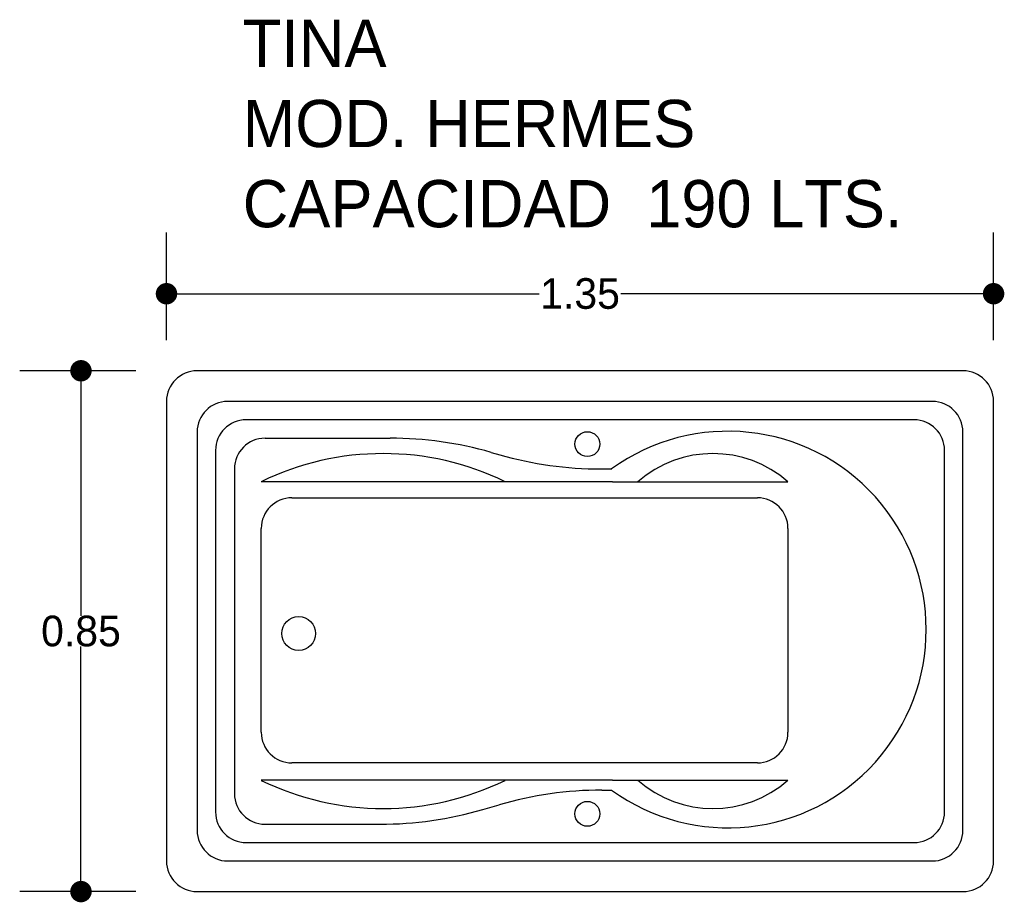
# Model space of a CAD drawing. Header units: millimetres. Extents: x 142.74 to 144.34, y 147.62 to 149.06.
import ezdxf

# ---------------------------------------------------------------- set-up
doc = ezdxf.new("R2010")
doc.units = ezdxf.units.MM
doc.layers.add('cotas', color=3, linetype='Continuous')
doc.layers.add('limies2', color=2, linetype='Continuous')
doc.styles.add('77', font='txt')
doc.dimstyles.new('cotas1', dxfattribs={"dimtxt": 0.05, "dimasz": 0.035, "dimexe": 0.1, "dimexo": 0.1, "dimgap": 0, "dimtad": 0, "dimtih": 1, "dimtoh": 1, "dimzin": 1, "dimdsep": 46, "dimtxsty": 'Standard', "dimblk": 'DOT', "dimcen": 0.2, "dimadec": 0, "dimazin": 0, "dimtm": 1e-09, "dimtfac": 1, "dimtix": 1, "dimtmove": 0, "dimatfit": 3, "dimfxl": 0, "dimarcsym": 0})

# ---------------------------------------------------------------- blocks, each defined once
blk = doc.blocks.new('_Dot')
at = {"layer": 'limies2', "color": 0, "lineweight": -2}
blk.add_line((-0.5, 0), (-1, 0), dxfattribs=at)
at = {"layer": 'limies2', "color": 0, "const_width": 0.5}
blk.add_lwpolyline([(-0.25, 0, 1), (0.25, 0, 1)], format="xyb", close=True, dxfattribs=at)
blk = doc.blocks.new('*D2')
at = {"layer": 'cotas', "color": 0, "lineweight": -2}
for p, q in [((142.9272, 148.4881), (142.7376, 148.4881)), ((142.8376, 148.4531), (142.8376, 148.0881)), ((142.8376, 147.6731), (142.8376, 148.0381)), ((142.9272, 147.6381), (142.7376, 147.6381))]:
    blk.add_line(p, q, dxfattribs=at)
at = {"layer": 'Defpoints', "color": 0}
for p in [(143.0272, 148.4881), (142.8376, 147.6381), (143.0272, 147.6381)]:
    blk.add_point(p, dxfattribs=at)
at = {"layer": 'cotas', "color": 0, "lineweight": -2, "xscale": 0.035, "yscale": 0.035, "zscale": 0.035}
for p, rotation in [((142.8376, 148.4881), 90), ((142.8376, 147.6381), 270)]:
    blk.add_blockref('_Dot', p, dxfattribs=dict(at, rotation=rotation))
at = {"layer": 'cotas', "color": 0, "insert": (142.8376, 148.0631), "char_height": 0.05, "attachment_point": 5}
blk.add_mtext('0.85', dxfattribs=at)
blk = doc.blocks.new('*D1')
at = {"layer": 'cotas', "color": 0, "lineweight": -2}
for p, q in [((142.9772, 148.5381), (142.9772, 148.7139)), ((144.3272, 148.5381), (144.3272, 148.7139)), ((143.0122, 148.6139), (143.5855, 148.6139)), ((144.2922, 148.6139), (143.7189, 148.6139))]:
    blk.add_line(p, q, dxfattribs=at)
at = {"layer": 'Defpoints', "color": 0}
for p in [(144.3272, 148.6139), (142.9772, 148.4381), (144.3272, 148.4381)]:
    blk.add_point(p, dxfattribs=at)
at = {"layer": 'cotas', "color": 0, "lineweight": -2, "xscale": 0.035, "yscale": 0.035, "zscale": 0.035, "rotation": 180}
blk.add_blockref('_Dot', (142.9772, 148.6139), dxfattribs=at)
at = {"layer": 'cotas', "color": 0, "lineweight": -2, "xscale": 0.035, "yscale": 0.035, "zscale": 0.035}
blk.add_blockref('_Dot', (144.3272, 148.6139), dxfattribs=at)
at = {"layer": 'cotas', "color": 0, "insert": (143.6522, 148.6139), "char_height": 0.05, "attachment_point": 5}
blk.add_mtext('1.35', dxfattribs=at)

msp = doc.modelspace()

# ---------------------------------------------------------------- linework, layer by layer
at = {"layer": 'limies2'}
for p, q in [((144.2772, 148.4881), (143.0272, 148.4881)), ((142.9772, 148.4381), (142.9772, 147.6881)), ((144.2272, 148.4381), (143.0772, 148.4381)), ((144.3272, 147.6881), (144.3272, 148.4381)), ((144.1972, 148.4081), (143.1072, 148.4081)), ((143.0272, 148.3881), (143.0272, 147.7381)), ((144.2772, 147.7381), (144.2772, 148.3881)), ((143.138, 148.3781), (143.3423, 148.3781)), ((143.0572, 148.3581), (143.0572, 147.7681)), ((143.5071, 148.355), (143.5213, 148.351)), ((144.2472, 147.7681), (144.2472, 148.3581)), ((143.088, 148.3281), (143.088, 147.7981)), ((143.6861, 148.3279), (143.7039, 148.3279)), ((143.705, 148.307), (143.1319, 148.307)), ((143.705, 148.307), (143.9916, 148.307)), ((143.1819, 148.2808), (143.9416, 148.2808)), ((143.1319, 147.8981), (143.1319, 148.2308)), ((143.9916, 148.2308), (143.9916, 147.8981)), ((143.9416, 147.8481), (143.1819, 147.8481)), ((143.705, 147.8197), (143.1319, 147.8197)), ((143.705, 147.8197), (143.9916, 147.8197)), ((143.6879, 147.8037), (143.7039, 147.8037)), ((143.4934, 147.772), (143.5203, 147.7798)), ((143.138, 147.7481), (143.3257, 147.7481)), ((143.1072, 147.7181), (144.1972, 147.7181)), ((143.0772, 147.6881), (144.2272, 147.6881)), ((143.0272, 147.6381), (144.2772, 147.6381))]:
    msp.add_line(p, q, dxfattribs=at)
for centre, radius in [((143.6642, 148.3684), 0.0203), ((143.1929, 148.0594), 0.0276), ((143.6642, 147.765), 0.0203)]:
    msp.add_circle(centre, radius, dxfattribs=at)
for centre, radius, start, end in [((143.0272, 148.4381), 0.05, 90, 180), ((144.2772, 148.4381), 0.05, 0, 90), ((143.0772, 148.3881), 0.05, 90, 180), ((144.2272, 148.3881), 0.05, 0, 90), ((143.1072, 148.3581), 0.05, 90, 180), ((144.1972, 148.3581), 0.05, 0, 90), ((143.8936, 148.0658), 0.3236, 234.0929, 125.9071), ((143.138, 148.3281), 0.05, 90, 180), ((143.3423, 147.7781), 0.6, 74.0538, 90), ((143.3309, 147.899), 0.454, 63.992, 116.008), ((143.6861, 148.9279), 0.6, 254.0538, 270), ((143.8691, 148.1669), 0.1861, 48.8339, 131.1661), ((143.1819, 148.2308), 0.05, 90, 180), ((143.9416, 148.2308), 0.05, 0, 90), ((143.1819, 147.8981), 0.05, 180, 270), ((143.9416, 147.8981), 0.05, 270, 0), ((143.3309, 148.2277), 0.454, 243.992, 296.008), ((143.8691, 147.9598), 0.1861, 228.8339, 311.1661), ((143.138, 147.7981), 0.05, 180, 270), ((143.6879, 147.2037), 0.6, 90, 106.2248), ((143.1072, 147.7681), 0.05, 180, 270), ((143.3257, 148.3481), 0.6, 270, 286.2248), ((144.1972, 147.7681), 0.05, 270, 0), ((143.0772, 147.7381), 0.05, 180, 270), ((144.2272, 147.7381), 0.05, 270, 0), ((143.0272, 147.6881), 0.05, 180, 270), ((144.2772, 147.6881), 0.05, 270, 0)]:
    msp.add_arc(centre, radius, start, end, dxfattribs=at)

# ---------------------------------------------------------------- texts
at = {"layer": 'limies2', "style": '77'}
for s, height, p in [('TINA', 0.07708, (143.1016, 148.984)), ('MOD. HERMES', 0.077085, (143.1016, 148.8532)), ('CAPACIDAD  190 LTS.', 0.077085, (143.1016, 148.7223))]:
    msp.add_text(s, height=height, dxfattribs=at).set_placement(p)

# ---------------------------------------------------------------- dimensions: what is measured, and where the dimension line sits
at = {"layer": 'cotas'}
dim = msp.add_linear_dim(base=(144.3272, 148.6139), p1=(142.9772, 148.4381), p2=(144.3272, 148.4381), dimstyle='cotas1', dxfattribs=at)
dim.commit()
dim.dimension.update_dxf_attribs({"geometry": '*D1', "text_midpoint": (143.6522, 148.6139)})
dim = msp.add_linear_dim(base=(142.8376, 147.6381), p1=(143.0272, 148.4881), p2=(143.0272, 147.6381), angle=90, dimstyle='cotas1', dxfattribs=at)
dim.commit()
dim.dimension.update_dxf_attribs({"geometry": '*D2', "text_midpoint": (142.8376, 148.0631)})

doc.saveas('drawing.dxf')
